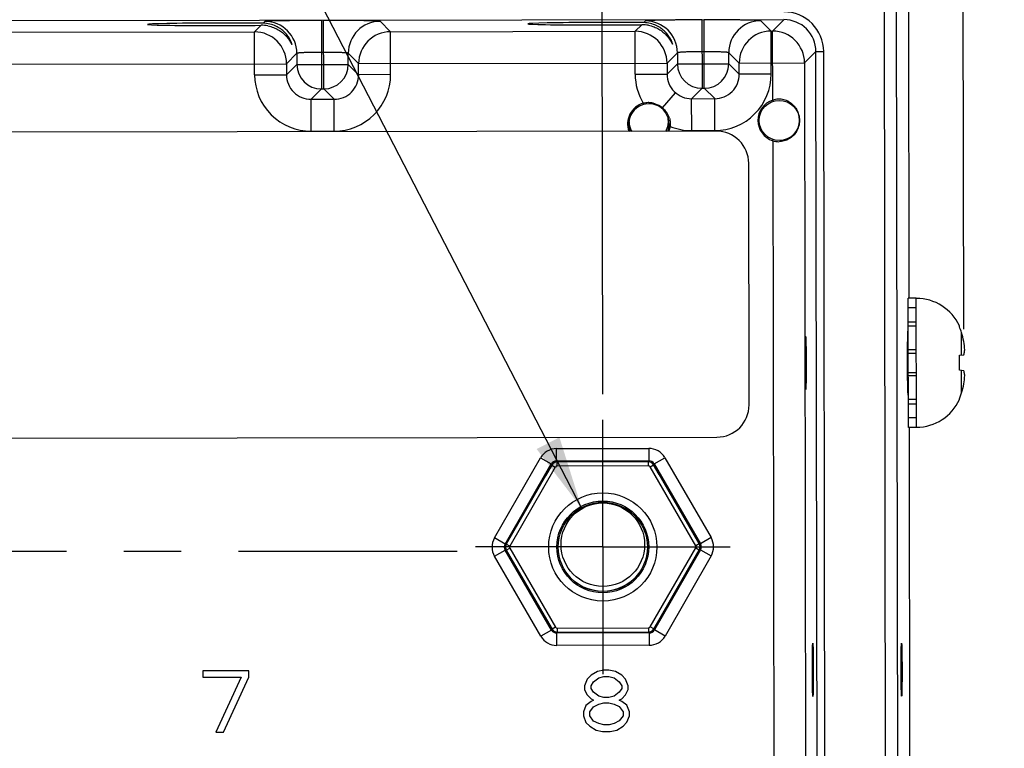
# Model space of a CAD drawing. Header units: inches. Extents: x 0 to 34, y 0 to 22.
# Tile 60 of 71: x 14.7 to 17.2, y 16.8 to 18.6. Entities that reach past the tile are written whole.
import ezdxf

# ---------------------------------------------------------------- set-up
doc = ezdxf.new("R2010")
doc.units = ezdxf.units.IN
doc.header["$LTSCALE"] = 1.87
doc.header["$MEASUREMENT"] = 0
doc.linetypes.add('CENTER', pattern=[0.6, 0.375, -0.075, 0.075, -0.075])
doc.layers.get('0').update_dxf_attribs({"linetype": 'CONTINUOUS'})
for name, color, linetype in [('02___PRT_ALL_AXES', 7, 'CONTINUOUS'), ('DETAIL', 7, 'CONTINUOUS'), ('DIMENSIONS', 7, 'CONTINUOUS')]:
    doc.layers.add(name, color=color, linetype=linetype)
doc.styles.get("Standard").update_dxf_attribs({"font": 'txt', "width": 0.8})
doc.dimstyles.new('DIMSTYLE_1', dxfattribs={"dimtxt": 0.125, "dimasz": 0.18, "dimexe": 0.18, "dimexo": 0.0625, "dimgap": 0.09, "dimtad": 0, "dimtih": 1, "dimtoh": 1, "dimdec": 3, "dimzin": 4, "dimdsep": 46, "dimtxsty": 'STANDARD', "dimblk": '_FILLED', "dimblk1": '_FILLED', "dimblk2": '_FILLED', "dimcen": 0.09, "dimadec": 0, "dimazin": 0, "dimtp": 0.01, "dimtm": 0.01, "dimtfac": 1, "dimtdec": 3, "dimtofl": 0, "dimtmove": 0, "dimatfit": 3, "dimldrblk": '_FILLED', "dimfxl": 1, "dimtolj": 1, "dimtzin": 4, "dimarcsym": 0})
doc.dimstyles.get("Standard").update_dxf_attribs({"dimtxt": 0.125, "dimasz": 0.18, "dimexe": 0.18, "dimexo": 0.0625, "dimgap": 0.09, "dimtad": 0, "dimtih": 1, "dimtoh": 1, "dimdec": 3, "dimzin": 4, "dimdsep": 46, "dimtxsty": 'STANDARD', "dimblk": '_FILLED', "dimblk1": '_FILLED', "dimblk2": '_FILLED', "dimcen": 0.09, "dimadec": 0, "dimazin": 0, "dimtol": 1, "dimtp": 0.01, "dimtm": 0.01, "dimtfac": 1, "dimtdec": 3, "dimtofl": 0, "dimtmove": 0, "dimatfit": 3, "dimldrblk": '_FILLED', "dimfxl": 1, "dimtolj": 1, "dimtzin": 4, "dimarcsym": 0})

# ---------------------------------------------------------------- blocks, each defined once
blk = doc.blocks.new('*D32')
at = {"layer": 'DIMENSIONS', "color": 2, "linetype": 'CONTINUOUS'}
blk.add_line((16.1729, 17.6606), (16.1702, 19.3925), dxfattribs=at)
at = {"layer": 'DIMENSIONS', "color": 2, "linetype": 'CONTINUOUS', "insert": (16.1076, 19.4549), "char_height": 0.125, "width": 1.325, "attachment_point": 1, "rotation": 90.0887, "line_spacing_factor": 0.9}
blk.add_mtext('9.665{\\Ftxt.shx;\\W1.000000;\\H0.125000; }[245.5]', dxfattribs=at)
blk = doc.blocks.new('_FILLED')
at = {"color": 0, "linetype": 'BYBLOCK'}
blk.add_solid([(0, 0), (-1, 0.174), (-1, -0.174)], dxfattribs=at)
blk = doc.blocks.new('*D33')
at = {"layer": 'DIMENSIONS', "color": 2, "linetype": 'CONTINUOUS'}
blk.add_line((17.0552, 17.8194), (17.0527, 19.3938), dxfattribs=at)
at = {"layer": 'DIMENSIONS', "color": 2, "linetype": 'CONTINUOUS', "insert": (16.9901, 19.4562), "char_height": 0.125, "width": 1.525, "attachment_point": 1, "rotation": 90.0887, "line_spacing_factor": 0.9}
blk.add_mtext('10.548{\\Ftxt.shx;\\W1.000000;\\H0.125000; }[267.92]', dxfattribs=at)

msp = doc.modelspace()

# ---------------------------------------------------------------- linework, layer by layer
at = {"color": 7, "linetype": 'CONTINUOUS'}
for p, q in [((16.866, 15.3529), (16.861, 18.6214)), ((16.896, 15.353), (16.891, 18.6214)), ((16.9199, 18.607), (16.921, 17.8955)), ((16.6157, 18.5759), (9.2254, 18.5645)), ((15.338, 18.5622), (15.3219, 18.5461)), ((15.3472, 18.5715), (15.343, 18.5673)), ((15.4852, 18.5741), (15.4855, 18.4067)), ((15.491, 18.4067), (15.4908, 18.5741)), ((15.6542, 18.5466), (15.6288, 18.572)), ((16.268, 18.5637), (16.2519, 18.5476)), ((16.2772, 18.573), (16.273, 18.5687)), ((16.4152, 18.5755), (16.4155, 18.4082)), ((16.421, 18.4082), (16.4208, 18.5756)), ((16.5842, 18.5481), (16.5588, 18.5734)), ((16.6157, 18.5759), (16.5879, 18.5481)), ((14.7242, 18.5452), (15.3219, 18.5461)), ((15.3221, 18.4411), (15.3219, 18.5461)), ((15.6542, 18.5466), (16.2519, 18.5476)), ((15.6543, 18.4416), (15.6542, 18.5466)), ((16.2521, 18.4425), (16.2519, 18.5476)), ((16.5842, 18.5481), (16.5879, 18.5481)), ((16.5843, 18.4431), (16.5842, 18.5481)), ((16.5882, 18.3792), (16.5879, 18.5481)), ((15.4253, 18.4937), (15.4, 18.4682)), ((15.4253, 18.4937), (15.4254, 18.4666)), ((15.4909, 18.4961), (15.4853, 18.4961)), ((15.5763, 18.4685), (15.5509, 18.4938)), ((15.5509, 18.4668), (15.5509, 18.4938)), ((16.3553, 18.4951), (16.33, 18.4697)), ((16.3553, 18.4951), (16.3554, 18.4681)), ((16.4209, 18.4976), (16.4153, 18.4976)), ((16.5063, 18.47), (16.4809, 18.4953)), ((16.4809, 18.4683), (16.4809, 18.4953)), ((16.6938, 18.4981), (16.666, 18.4702)), ((16.6938, 18.4981), (16.7128, 18.4981)), ((16.6985, 15.4757), (16.6938, 18.4981)), ((16.7175, 15.4757), (16.7128, 18.4981)), ((14.6463, 18.4671), (15.4, 18.4682)), ((15.4, 18.4682), (15.4001, 18.4412)), ((15.4254, 18.4666), (15.4001, 18.4412)), ((15.4254, 18.4666), (15.5509, 18.4668)), ((15.5509, 18.4668), (15.5763, 18.4415)), ((15.5763, 18.4685), (16.33, 18.4697)), ((15.5763, 18.4415), (15.5763, 18.4685)), ((16.33, 18.4697), (16.3301, 18.4427)), ((16.3554, 18.4681), (16.3301, 18.4427)), ((16.3554, 18.4681), (16.4809, 18.4683)), ((16.4809, 18.4683), (16.5063, 18.4429)), ((16.5063, 18.47), (16.666, 18.4702)), ((16.5063, 18.4429), (16.5063, 18.47)), ((16.666, 18.4702), (16.6706, 15.5035)), ((15.3221, 18.4411), (15.4001, 18.4412)), ((15.6543, 18.4416), (15.5763, 18.4415)), ((16.2521, 18.4425), (16.3301, 18.4427)), ((16.5843, 18.4431), (16.5063, 18.4429)), ((16.4155, 18.4082), (16.3901, 18.3828)), ((16.4155, 18.4082), (16.421, 18.4082)), ((16.421, 18.4082), (16.4464, 18.3829)), ((15.4855, 18.4067), (15.4601, 18.3813)), ((15.4855, 18.4067), (15.491, 18.4067)), ((15.491, 18.4067), (15.5164, 18.3814)), ((16.319, 18.3601), (16.3509, 18.3973)), ((15.4601, 18.3813), (15.5164, 18.3814)), ((15.4603, 18.3033), (15.4601, 18.3813)), ((15.5166, 18.3034), (15.5164, 18.3814)), ((16.2719, 18.3715), (16.2727, 18.3687)), ((16.319, 18.3601), (16.3178, 18.3587)), ((16.3901, 18.3828), (16.4464, 18.3829)), ((16.3903, 18.3048), (16.3901, 18.3828)), ((16.4466, 18.3049), (16.4464, 18.3829)), ((16.5882, 18.3792), (16.5891, 18.3764)), ((16.3377, 18.3151), (16.3347, 18.3155)), ((16.4507, 18.3035), (9.3641, 18.2925)), ((15.4603, 18.3033), (15.5166, 18.3034)), ((16.3903, 18.3048), (16.4466, 18.3049)), ((16.5883, 18.2802), (16.5892, 18.2831)), ((16.5883, 18.2802), (16.5923, 15.6932)), ((16.5305, 17.6344), (16.5296, 18.2249)), ((16.939, 17.8955), (16.9194, 17.8955)), ((16.9195, 17.8275), (16.9194, 17.8955)), ((16.9395, 17.579), (16.939, 17.8955)), ((16.9391, 17.8716), (16.9194, 17.8716)), ((16.9194, 17.8372), (16.9391, 17.8372)), ((16.9391, 17.8268), (16.9195, 17.8267)), ((16.9198, 17.579), (16.9195, 17.8267)), ((17.0444, 17.8253), (17.0444, 17.8272)), ((17.0497, 17.7562), (17.0496, 17.8114)), ((16.9392, 17.769), (16.9196, 17.7689)), ((16.9196, 17.7608), (16.9393, 17.7608)), ((17.0445, 17.7557), (17.0553, 17.7569)), ((17.0446, 17.7192), (17.0445, 17.7557)), ((16.9196, 17.7137), (16.9393, 17.7137)), ((17.0553, 17.718), (17.0446, 17.7192)), ((17.0498, 17.6635), (17.0497, 17.7186)), ((16.9393, 17.7056), (16.9197, 17.7055)), ((16.9394, 17.6478), (16.9197, 17.6477)), ((17.0447, 17.6477), (17.0447, 17.6495)), ((16.9198, 17.6373), (16.9394, 17.6373)), ((16.9395, 17.6029), (16.9198, 17.6029)), ((16.9395, 17.579), (16.9198, 17.579)), ((16.9215, 17.579), (16.925, 15.3675)), ((9.3653, 17.5445), (16.4519, 17.5555)), ((16.0597, 17.5274), (16.2855, 17.5277)), ((16.0598, 17.4974), (16.0597, 17.5274)), ((16.2855, 17.5277), (16.2855, 17.4977)), ((15.9083, 17.3092), (16.0208, 17.5048)), ((16.0208, 17.5048), (16.0468, 17.4899)), ((16.0598, 17.4974), (16.2855, 17.4977)), ((16.0607, 17.4957), (16.0612, 17.4949)), ((16.2841, 17.4952), (16.0612, 17.4949)), ((16.0612, 17.4849), (16.0612, 17.4949)), ((16.2846, 17.4961), (16.2841, 17.4952)), ((16.2841, 17.4952), (16.2841, 17.4852)), ((16.2985, 17.4903), (16.3245, 17.5053)), ((16.3245, 17.5053), (16.4376, 17.31)), ((15.9342, 17.2942), (16.0468, 17.4899)), ((16.0569, 17.4824), (15.9458, 17.2892)), ((16.0483, 17.4874), (16.0329, 17.4607)), ((16.0468, 17.4899), (16.0483, 17.4874)), ((16.0483, 17.4874), (16.0569, 17.4824)), ((16.2841, 17.4852), (16.0612, 17.4849)), ((16.2884, 17.4828), (16.2971, 17.4878)), ((16.4002, 17.2899), (16.2884, 17.4828)), ((16.2985, 17.4903), (16.2971, 17.4878)), ((16.3106, 17.4645), (16.2971, 17.4878)), ((16.2985, 17.4903), (16.4117, 17.2949)), ((16.0329, 17.4607), (15.9371, 17.2942)), ((16.4088, 17.2949), (16.3106, 17.4645)), ((15.9342, 17.2942), (15.9083, 17.3092)), ((16.4376, 17.31), (16.4117, 17.2949)), ((15.9083, 17.2642), (15.9343, 17.2792)), ((15.9342, 17.2942), (15.9371, 17.2942)), ((15.9343, 17.2792), (15.9372, 17.2792)), ((16.0474, 17.0839), (15.9343, 17.2792)), ((15.9458, 17.2892), (15.9371, 17.2942)), ((15.9371, 17.2792), (15.9458, 17.2842)), ((15.9372, 17.2792), (16.0354, 17.1097)), ((15.9458, 17.2842), (16.0575, 17.0914)), ((16.289, 17.0918), (16.4002, 17.2849)), ((16.4117, 17.2799), (16.2992, 17.0843)), ((16.3131, 17.1135), (16.4088, 17.2799)), ((16.4088, 17.2949), (16.4002, 17.2899)), ((16.4002, 17.2849), (16.4088, 17.2799)), ((16.4117, 17.2949), (16.4088, 17.2949)), ((16.4117, 17.2799), (16.4088, 17.2799)), ((16.4117, 17.2799), (16.4377, 17.265)), ((16.0215, 17.0689), (15.9083, 17.2642)), ((16.4377, 17.265), (16.3251, 17.0693)), ((16.0354, 17.1097), (16.0489, 17.0864)), ((16.2977, 17.0868), (16.3131, 17.1135)), ((16.0474, 17.0839), (16.0489, 17.0864)), ((16.0575, 17.0914), (16.0489, 17.0864)), ((16.0619, 17.0889), (16.2847, 17.0892)), ((16.0619, 17.0789), (16.0619, 17.0889)), ((16.2847, 17.0892), (16.2847, 17.0793)), ((16.2977, 17.0868), (16.289, 17.0918)), ((16.2992, 17.0843), (16.2977, 17.0868)), ((16.0474, 17.0839), (16.0215, 17.0689)), ((16.2862, 17.0768), (16.0604, 17.0764)), ((16.0605, 17.0464), (16.0604, 17.0764)), ((16.0614, 17.0781), (16.0619, 17.0789)), ((16.0619, 17.0789), (16.2847, 17.0793)), ((16.2852, 17.0784), (16.2847, 17.0793)), ((16.2862, 17.0768), (16.2862, 17.0468)), ((16.3251, 17.0693), (16.2992, 17.0843)), ((16.2862, 17.0468), (16.0605, 17.0464)), ((15.308, 16.9847), (15.1955, 16.9846)), ((15.1955, 16.9846), (15.1955, 16.9686)), ((15.1955, 16.9686), (15.2892, 16.9687)), ((15.2892, 16.9687), (15.2269, 16.8346)), ((15.2457, 16.8346), (15.308, 16.9688)), ((15.308, 16.9688), (15.308, 16.9847)), ((16.1442, 16.9733), (16.1349, 16.9637)), ((16.1598, 16.9829), (16.1442, 16.9733)), ((16.1505, 16.9573), (16.163, 16.9669)), ((16.1754, 16.9861), (16.1598, 16.9829)), ((16.163, 16.9669), (16.1755, 16.9701)), ((16.1879, 16.9861), (16.1754, 16.9861)), ((16.1755, 16.9701), (16.188, 16.9701)), ((16.2036, 16.9829), (16.1879, 16.9861)), ((16.188, 16.9701), (16.2005, 16.967)), ((16.2005, 16.967), (16.213, 16.9574)), ((16.2192, 16.9734), (16.2036, 16.9829)), ((16.2286, 16.9638), (16.2192, 16.9734)), ((16.1349, 16.9637), (16.1286, 16.9477)), ((16.1286, 16.9477), (16.1286, 16.9381)), ((16.1443, 16.9477), (16.1505, 16.9573)), ((16.1443, 16.9413), (16.1443, 16.9477)), ((16.1505, 16.9318), (16.1443, 16.9413)), ((16.213, 16.9574), (16.2193, 16.9478)), ((16.2193, 16.9415), (16.213, 16.9319)), ((16.2193, 16.9478), (16.2193, 16.9415)), ((16.2349, 16.9479), (16.2286, 16.9638)), ((16.2349, 16.9383), (16.2349, 16.9479)), ((16.1286, 16.9381), (16.1349, 16.9254)), ((16.1349, 16.9254), (16.1443, 16.9158)), ((16.163, 16.9222), (16.1505, 16.9318)), ((16.1756, 16.9191), (16.163, 16.9222)), ((16.1881, 16.9191), (16.1756, 16.9191)), ((16.2005, 16.9223), (16.1881, 16.9191)), ((16.213, 16.9319), (16.2005, 16.9223)), ((16.2193, 16.9159), (16.2287, 16.9255)), ((16.2287, 16.9255), (16.2349, 16.9383)), ((16.1318, 16.8998), (16.1256, 16.8839)), ((16.1443, 16.9094), (16.1318, 16.8998)), ((16.1412, 16.8839), (16.1506, 16.8967)), ((16.1443, 16.9158), (16.1506, 16.9126)), ((16.1506, 16.9126), (16.1443, 16.9094)), ((16.1506, 16.8967), (16.1631, 16.9031)), ((16.1631, 16.9031), (16.1756, 16.9063)), ((16.1756, 16.9063), (16.1881, 16.9063)), ((16.1881, 16.9063), (16.2006, 16.9031)), ((16.2006, 16.9031), (16.2131, 16.8968)), ((16.2131, 16.9127), (16.2193, 16.9159)), ((16.2193, 16.9095), (16.2131, 16.9127)), ((16.2131, 16.8968), (16.2225, 16.884)), ((16.2318, 16.9), (16.2193, 16.9095)), ((16.2381, 16.884), (16.2318, 16.9)), ((16.1256, 16.8839), (16.1256, 16.8743)), ((16.1256, 16.8743), (16.1319, 16.8584)), ((16.1412, 16.8743), (16.1412, 16.8839)), ((16.1506, 16.8616), (16.1412, 16.8743)), ((16.2225, 16.8744), (16.2131, 16.8617)), ((16.2225, 16.884), (16.2225, 16.8744)), ((16.2319, 16.8585), (16.2381, 16.8745)), ((16.2381, 16.8745), (16.2381, 16.884)), ((16.1319, 16.8584), (16.1413, 16.8488)), ((16.1413, 16.8488), (16.1569, 16.8392)), ((16.1632, 16.8552), (16.1506, 16.8616)), ((16.1757, 16.852), (16.1632, 16.8552)), ((16.1882, 16.8521), (16.1757, 16.852)), ((16.2007, 16.8553), (16.1882, 16.8521)), ((16.2131, 16.8617), (16.2007, 16.8553)), ((16.2069, 16.8393), (16.2225, 16.8489)), ((16.2225, 16.8489), (16.2319, 16.8585)), ((15.2269, 16.8346), (15.2457, 16.8346)), ((16.1569, 16.8392), (16.1726, 16.8361)), ((16.1726, 16.8361), (16.1913, 16.8361)), ((16.1913, 16.8361), (16.2069, 16.8393))]:
    msp.add_line(p, q, dxfattribs=at)
for centre, radius in [((16.6041, 18.3297), 0.049), ((16.173, 17.2871), 0.1322), ((16.173, 17.2871), 0.1122), ((16.173, 17.2871), 0.109), ((16.173, 17.2926), 0.102)]:
    msp.add_circle(centre, radius, dxfattribs=at)
for centre, radius, start, end in [((16.6158, 18.498), 0.097, 0.0858, 90.0917), ((15.3391, 18.481), 0.0813, 79.0019, 90.7796), ((15.3473, 18.4935), 0.078, 0.1097, 90.0678), ((15.6289, 18.4939), 0.078, 90.1096, 180.0678), ((16.2691, 18.4824), 0.0813, 78.9892, 90.7796), ((16.2773, 18.4949), 0.078, 0.1097, 90.0678), ((16.5589, 18.4954), 0.078, 90.1096, 180.0678), ((16.6158, 18.498), 0.078, 0.0777, 90.0992), ((15.322, 18.4681), 0.078, 0.1097, 90.0678), ((15.6543, 18.4686), 0.078, 90.1096, 180.0678), ((16.252, 18.4695), 0.078, 0.1097, 90.0678), ((16.5843, 18.4701), 0.078, 90.1096, 180.0678), ((16.588, 18.4701), 0.078, 0.1097, 90.0678), ((15.4854, 18.4667), 0.06, 180.1096, 270.0678), ((15.4909, 18.4668), 0.06, 270.1097, 0.0678), ((16.4154, 18.4682), 0.06, 180.1096, 270.0678), ((16.4209, 18.4682), 0.06, 270.1097, 0.0678), ((15.46, 18.4413), 0.138, 180.0853, 270.0922), ((15.46, 18.4413), 0.06, 180.0562, 270.1232), ((15.5164, 18.4414), 0.06, 270.0562, 0.1232), ((15.5164, 18.4414), 0.138, 270.0853, 0.0922), ((16.39, 18.4428), 0.138, 180.0881, 211.0708), ((16.39, 18.4427), 0.06, 180.0566, 270.1176), ((16.4464, 18.4428), 0.06, 270.0562, 0.1232), ((16.4464, 18.4428), 0.1379, 270.0874, 0.09), ((16.2858, 18.3213), 0.0522, 105.5378, 200.2416), ((16.2858, 18.3213), 0.0492, 338.644, 201.9362), ((16.2845, 18.3244), 0.0488, 90.6281, 104.9615), ((16.2845, 18.3236), 0.0496, 88.9865, 90.665), ((16.2845, 18.3229), 0.0503, 78.1574, 88.972), ((16.2842, 18.3214), 0.0518, 74.8013, 78.2026), ((16.2826, 18.3175), 0.0561, 49.4774, 61.8306), ((16.6041, 18.3297), 0.052, 107.8839, 252.2991), ((16.6036, 18.3333), 0.0485, 92.1201, 108.5296), ((16.6035, 18.3338), 0.0479, 75.5932, 92.1381), ((16.6034, 18.3328), 0.0489, 60.2037, 75.5949), ((16.2848, 18.319), 0.0534, 22.3919, 33.8931), ((16.2867, 18.3198), 0.0513, 17.1165, 22.3222), ((16.2853, 18.3268), 0.0481, 330.3849, 350.3819), ((16.2858, 18.3213), 0.0522, 342.1561, 353.2348), ((16.39, 18.4428), 0.138, 247.6932, 270.0896), ((16.2855, 18.3269), 0.0483, 204.4948, 209.9483), ((16.4508, 18.2248), 0.0787, 0.0887, 90.0887), ((16.6035, 18.326), 0.0483, 251.6544, 270.0857), ((16.9392, 17.7791), 0.1157, 24.5833, 90.0887), ((16.9348, 17.7767), 0.1199, 16.7936, 23.906), ((16.8034, 17.7371), 0.2571, 11.6846, 16.798), ((16.8673, 17.7587), 0.1904, 3.0556, 9.2024), ((16.9847, 17.7757), 0.0731, 345.0255, 348.3567), ((16.9877, 17.7751), 0.07, 348.3708, 351.65), ((16.9903, 17.7747), 0.0674, 351.6573, 355.0004), ((16.8674, 17.7156), 0.1904, 350.975, 357.1218), ((16.9344, 17.6979), 0.1204, 341.0099, 343.379), ((16.8034, 17.737), 0.2571, 343.3795, 348.4928), ((16.9394, 17.6955), 0.1157, 270.0887, 335.5942), ((16.9353, 17.6976), 0.1195, 336.2634, 341.0112), ((16.4518, 17.6342), 0.0787, 270.0887, 0.0887), ((16.0598, 17.4824), 0.045, 90.0857, 150.0916), ((16.2856, 17.4828), 0.045, 30.0857, 90.0916), ((16.0598, 17.4824), 0.0149, 89.9948, 150.1824), ((16.0613, 17.4799), 0.015, 90.1661, 150.0584), ((16.2841, 17.4802), 0.015, 30.201, 90.0584), ((16.2856, 17.4828), 0.0149, 29.9947, 90.1824), ((16.0613, 17.4799), 0.005, 90.086, 150.0915), ((16.2841, 17.4803), 0.005, 30.086, 90.0915), ((15.9472, 17.2867), 0.045, 150.0857, 210.0916), ((16.3987, 17.2874), 0.045, 330.0857, 30.0916), ((15.9472, 17.2867), 0.0149, 149.9948, 210.1824), ((15.9501, 17.2867), 0.015, 150.1313, 210.0584), ((15.9501, 17.2867), 0.005, 150.086, 210.0915), ((16.3958, 17.2874), 0.005, 330.086, 30.0915), ((16.3958, 17.2874), 0.015, 330.1313, 30.0584), ((16.3988, 17.2874), 0.0149, 329.9948, 30.1824), ((16.173, 17.2926), 0.1133, 219.7515, 320.4694), ((16.0619, 17.0939), 0.015, 210.201, 270.0584), ((16.0619, 17.0939), 0.005, 210.086, 270.0915), ((16.2847, 17.0942), 0.005, 270.086, 330.0915), ((16.2847, 17.0943), 0.015, 270.1661, 330.0584), ((16.0604, 17.0914), 0.045, 210.0857, 270.0916), ((16.0604, 17.0914), 0.0149, 209.9947, 270.1824), ((16.2862, 17.0917), 0.0149, 269.9948, 330.1824), ((16.2862, 17.0917), 0.045, 270.0857, 330.0916)]:
    msp.add_arc(centre, radius, start, end, dxfattribs=at)
for centre, major_axis, start_param, end_param in [((15.237, 18.5646), (0.1771, 0.0003), 0.92934, 5.318939), ((16.167, 18.5661), (0.1771, 0.0003), 0.92934, 5.318939), ((16.9183, 17.7372), (-0.0001, 0.0787), -0.000744, 3.142321)]:
    msp.add_ellipse(centre, major_axis=major_axis, ratio=0.017455, start_param=start_param, end_param=end_param, dxfattribs=at)
for centre in [(16.6688, 17.7368), (16.6863, 16.9869), (16.9031, 16.9872)]:
    msp.add_ellipse(centre, major_axis=(-0.0001, 0.065), ratio=0.017455, dxfattribs=at)
for points, knots in [([(15.4134, 18.515), (15.4134, 18.5152), (15.4133, 18.5157), (15.413, 18.5165), (15.4126, 18.5178), (15.4121, 18.5192), (15.4115, 18.521), (15.4103, 18.5236), (15.4086, 18.5271), (15.4061, 18.5315), (15.4031, 18.536), (15.3996, 18.5406), (15.394, 18.5466), (15.3857, 18.5538), (15.3736, 18.5609), (15.3591, 18.5659), (15.3485, 18.5672), (15.343, 18.5673)], [0, 0, 0, 0, 0.00566, 0.01559, 0.029323, 0.046301, 0.065984, 0.0879, 0.136966, 0.191318, 0.249661, 0.311271, 0.37577, 0.512857, 0.661371, 0.823006, 1, 1, 1, 1]), ([(15.4852, 18.5741), (15.4763, 18.5741), (15.4589, 18.574), (15.4374, 18.5739), (15.421, 18.5737), (15.4095, 18.5736), (15.3987, 18.5734), (15.3888, 18.5733), (15.3797, 18.5731), (15.3717, 18.5729), (15.3647, 18.5727), (15.3595, 18.5725), (15.356, 18.5723), (15.3538, 18.5722), (15.352, 18.5721), (15.3504, 18.572), (15.3491, 18.5719), (15.3483, 18.5718), (15.3478, 18.5717), (15.3475, 18.5716), (15.3474, 18.5716), (15.3473, 18.5715), (15.3472, 18.5715)], [0, 0, 0, 0, 0.192888, 0.378526, 0.466428, 0.549938, 0.628268, 0.700685, 0.766502, 0.825107, 0.875942, 0.91854, 0.936617, 0.952493, 0.966132, 0.977501, 0.986574, 0.993339, 0.995855, 0.997794, 0.999167, 1, 1, 1, 1]), ([(15.3546, 18.5608), (15.3592, 18.5599), (15.368, 18.5573), (15.3781, 18.5525), (15.3852, 18.548), (15.3899, 18.5445), (15.3942, 18.5408), (15.3981, 18.5369), (15.4015, 18.5331), (15.4045, 18.5292), (15.4067, 18.526), (15.4083, 18.5236), (15.4093, 18.5219), (15.4102, 18.5203), (15.411, 18.5189), (15.4117, 18.5176), (15.4122, 18.5167), (15.4125, 18.516), (15.4127, 18.5157), (15.4129, 18.5153), (15.4131, 18.5151), (15.4132, 18.515), (15.4132, 18.5149), (15.4133, 18.5149), (15.4133, 18.5149), (15.4134, 18.5149), (15.4134, 18.515), (15.4134, 18.515)], [0, 0, 0, 0, 0.182989, 0.351845, 0.431463, 0.507983, 0.581437, 0.651758, 0.718741, 0.781971, 0.840713, 0.868045, 0.893743, 0.917534, 0.939081, 0.957977, 0.973759, 0.980327, 0.985932, 0.990518, 0.99404, 0.996472, 0.997285, 0.997851, 0.998238, 0.998625, 1, 1, 1, 1]), ([(15.6288, 18.572), (15.6287, 18.572), (15.6286, 18.572), (15.6285, 18.5721), (15.6282, 18.5721), (15.6277, 18.5722), (15.6268, 18.5723), (15.6256, 18.5724), (15.624, 18.5725), (15.6222, 18.5726), (15.62, 18.5728), (15.6164, 18.5729), (15.6113, 18.5731), (15.6043, 18.5733), (15.5963, 18.5734), (15.5872, 18.5736), (15.5772, 18.5737), (15.5665, 18.5738), (15.555, 18.5739), (15.5385, 18.574), (15.5171, 18.5741), (15.4997, 18.5741), (15.4908, 18.5741)], [0, 0, 0, 0, 0.000833, 0.002206, 0.004145, 0.006661, 0.013426, 0.022499, 0.033868, 0.047507, 0.063383, 0.08146, 0.124058, 0.174893, 0.233498, 0.299315, 0.371732, 0.450062, 0.533572, 0.621474, 0.807112, 1, 1, 1, 1]), ([(16.3433, 18.5164), (16.3434, 18.5166), (16.3433, 18.5171), (16.343, 18.518), (16.3426, 18.5192), (16.3421, 18.5207), (16.3415, 18.5224), (16.3403, 18.525), (16.3386, 18.5285), (16.3361, 18.5329), (16.3331, 18.5375), (16.3296, 18.542), (16.324, 18.5481), (16.3157, 18.5552), (16.3036, 18.5623), (16.2891, 18.5673), (16.2785, 18.5687), (16.273, 18.5687)], [0, 0, 0, 0, 0.00566, 0.015589, 0.029323, 0.046301, 0.065983, 0.087899, 0.136965, 0.191317, 0.24966, 0.31127, 0.375769, 0.512856, 0.66137, 0.823006, 1, 1, 1, 1]), ([(16.4152, 18.5755), (16.4063, 18.5755), (16.3889, 18.5755), (16.3674, 18.5753), (16.351, 18.5752), (16.3395, 18.575), (16.3287, 18.5749), (16.3188, 18.5747), (16.3097, 18.5745), (16.3017, 18.5743), (16.2947, 18.5741), (16.2895, 18.5739), (16.286, 18.5738), (16.2838, 18.5737), (16.282, 18.5736), (16.2804, 18.5734), (16.2791, 18.5733), (16.2783, 18.5732), (16.2778, 18.5731), (16.2775, 18.5731), (16.2774, 18.573), (16.2773, 18.573), (16.2772, 18.573)], [0, 0, 0, 0, 0.192888, 0.378526, 0.466428, 0.549938, 0.628268, 0.700685, 0.766502, 0.825107, 0.875942, 0.91854, 0.936617, 0.952493, 0.966132, 0.977501, 0.986574, 0.993339, 0.995855, 0.997794, 0.999167, 1, 1, 1, 1]), ([(16.2846, 18.5622), (16.2892, 18.5613), (16.298, 18.5588), (16.3081, 18.554), (16.3152, 18.5495), (16.3199, 18.5459), (16.3242, 18.5422), (16.3281, 18.5384), (16.3315, 18.5345), (16.3345, 18.5307), (16.3367, 18.5275), (16.3383, 18.5251), (16.3393, 18.5234), (16.3402, 18.5218), (16.341, 18.5203), (16.3417, 18.519), (16.3422, 18.5181), (16.3425, 18.5175), (16.3427, 18.5171), (16.3429, 18.5168), (16.3431, 18.5166), (16.3432, 18.5164), (16.3432, 18.5163), (16.3433, 18.5163), (16.3433, 18.5163), (16.3434, 18.5164), (16.3433, 18.5164), (16.3433, 18.5164)], [0, 0, 0, 0, 0.182986, 0.351842, 0.431461, 0.507982, 0.581437, 0.65176, 0.718745, 0.781975, 0.840718, 0.86805, 0.893748, 0.917538, 0.939084, 0.95798, 0.973761, 0.980329, 0.985933, 0.990519, 0.99404, 0.996472, 0.997285, 0.997851, 0.998237, 0.998625, 1, 1, 1, 1]), ([(16.5588, 18.5734), (16.5587, 18.5734), (16.5586, 18.5735), (16.5585, 18.5735), (16.5582, 18.5736), (16.5577, 18.5737), (16.5568, 18.5738), (16.5556, 18.5739), (16.554, 18.574), (16.5521, 18.5741), (16.55, 18.5742), (16.5464, 18.5743), (16.5413, 18.5745), (16.5343, 18.5747), (16.5263, 18.5749), (16.5172, 18.575), (16.5072, 18.5752), (16.4965, 18.5753), (16.485, 18.5754), (16.4685, 18.5755), (16.4471, 18.5756), (16.4296, 18.5756), (16.4208, 18.5756)], [0, 0, 0, 0, 0.000833, 0.002206, 0.004145, 0.006661, 0.013426, 0.022499, 0.033868, 0.047507, 0.063383, 0.08146, 0.124058, 0.174893, 0.233498, 0.299315, 0.371732, 0.450062, 0.533572, 0.621474, 0.807112, 1, 1, 1, 1]), ([(15.4853, 18.4961), (15.4815, 18.4961), (15.4739, 18.4961), (15.4629, 18.4959), (15.4542, 18.4957), (15.4477, 18.4955), (15.4434, 18.4954), (15.4395, 18.4952), (15.436, 18.495), (15.4329, 18.4948), (15.4304, 18.4946), (15.4283, 18.4944), (15.427, 18.4942), (15.4262, 18.494), (15.4258, 18.4939), (15.4255, 18.4938), (15.4254, 18.4937), (15.4253, 18.4937)], [0, 0, 0, 0, 0.192535, 0.37783, 0.548924, 0.627114, 0.699405, 0.76512, 0.823649, 0.874448, 0.917051, 0.951078, 0.976246, 0.985458, 0.992425, 0.997198, 1, 1, 1, 1]), ([(15.5509, 18.4938), (15.5509, 18.4939), (15.5507, 18.494), (15.5505, 18.4941), (15.5501, 18.4942), (15.5492, 18.4944), (15.5479, 18.4946), (15.5459, 18.4948), (15.5433, 18.495), (15.5403, 18.4952), (15.5368, 18.4953), (15.5328, 18.4955), (15.5285, 18.4957), (15.522, 18.4958), (15.5133, 18.496), (15.5023, 18.4961), (15.4948, 18.4961), (15.4909, 18.4961)], [0, 0, 0, 0, 0.002802, 0.007575, 0.014542, 0.023754, 0.048922, 0.082949, 0.125553, 0.176351, 0.23488, 0.300595, 0.372886, 0.451076, 0.62217, 0.807465, 1, 1, 1, 1]), ([(16.4153, 18.4976), (16.4115, 18.4975), (16.4039, 18.4975), (16.3929, 18.4974), (16.3842, 18.4972), (16.3777, 18.497), (16.3734, 18.4968), (16.3695, 18.4966), (16.366, 18.4964), (16.3629, 18.4962), (16.3604, 18.496), (16.3583, 18.4958), (16.357, 18.4956), (16.3562, 18.4955), (16.3558, 18.4953), (16.3555, 18.4952), (16.3554, 18.4951), (16.3553, 18.4951)], [0, 0, 0, 0, 0.192535, 0.37783, 0.548924, 0.627114, 0.699405, 0.76512, 0.823649, 0.874448, 0.917051, 0.951078, 0.976246, 0.985458, 0.992425, 0.997198, 1, 1, 1, 1]), ([(16.4809, 18.4953), (16.4809, 18.4953), (16.4807, 18.4954), (16.4805, 18.4955), (16.4801, 18.4957), (16.4792, 18.4958), (16.4779, 18.496), (16.4759, 18.4962), (16.4733, 18.4964), (16.4703, 18.4966), (16.4668, 18.4968), (16.4628, 18.4969), (16.4585, 18.4971), (16.452, 18.4973), (16.4433, 18.4974), (16.4323, 18.4976), (16.4248, 18.4976), (16.4209, 18.4976)], [0, 0, 0, 0, 0.002802, 0.007575, 0.014542, 0.023754, 0.048922, 0.082949, 0.125553, 0.176351, 0.23488, 0.300595, 0.372886, 0.451076, 0.62217, 0.807465, 1, 1, 1, 1]), ([(16.2978, 18.3714), (16.2988, 18.3711), (16.3026, 18.37), (16.3064, 18.3684), (16.309, 18.3669)], [0, 0, 0, 0, 0.249545, 1, 1, 1, 1]), ([(16.319, 18.3601), (16.32, 18.3593), (16.3237, 18.3559), (16.327, 18.3519), (16.3291, 18.3488)], [0, 0, 0, 0, 0.251139, 1, 1, 1, 1]), ([(16.6277, 18.3753), (16.6315, 18.3731), (16.6386, 18.3677), (16.6468, 18.3571), (16.6523, 18.3442), (16.6543, 18.3298), (16.6523, 18.3154), (16.6469, 18.3025), (16.6387, 18.2919), (16.6316, 18.2865), (16.6278, 18.2843)], [0, 0, 0, 0, 0.120993, 0.240417, 0.364906, 0.5, 0.635094, 0.759583, 0.879007, 1, 1, 1, 1]), ([(16.3327, 18.3187), (16.3332, 18.3221), (16.3336, 18.3289), (16.3326, 18.3356), (16.3318, 18.3389)], [0, 0, 0, 0, 0.501124, 1, 1, 1, 1]), ([(16.2372, 18.3274), (16.2372, 18.3239), (16.2379, 18.3169), (16.2402, 18.3101), (16.2416, 18.3069)], [0, 0, 0, 0, 0.498932, 1, 1, 1, 1]), ([(16.3358, 18.3349), (16.3367, 18.3318), (16.3381, 18.3252), (16.338, 18.3184), (16.3377, 18.3151)], [0, 0, 0, 0, 0.498106, 1, 1, 1, 1]), ([(16.6278, 18.2843), (16.6243, 18.2822), (16.6164, 18.2789), (16.6079, 18.2777), (16.6036, 18.2777)], [0, 0, 0, 0, 0.487586, 1, 1, 1, 1]), ([(17.0575, 17.706), (17.0574, 17.707), (17.057, 17.7111), (17.0561, 17.7151), (17.0553, 17.718)], [0, 0, 0, 0, 0.246608, 1, 1, 1, 1])]:
    msp.add_open_spline(points, degree=3, knots=knots, dxfattribs=at)
at = {"layer": '02___PRT_ALL_AXES', "color": 7, "linetype": 'CENTER'}
for p, q in [((16.173, 17.2871), (16.173, 17.5981)), ((9.673, 17.277), (15.8168, 17.277)), ((16.173, 17.2871), (15.862, 17.2871)), ((16.173, 17.2871), (16.484, 17.2871)), ((16.173, 17.2871), (16.173, 16.9761))]:
    msp.add_line(p, q, dxfattribs=at)

# ---------------------------------------------------------------- dimensions: what is measured, and where the dimension line sits
at = {"layer": 'DIMENSIONS', "color": 2, "linetype": 'CONTINUOUS'}
for feature_location, offset, picture, middle in [((17.0552, 17.8194), (-0.0024, 1.5745), '*D33', (17.0515, 20.2188)), ((16.1729, 17.6606), (-0.0027, 1.7319), '*D32', (16.1691, 20.1175))]:
    dim = msp.add_ordinate_dim(feature_location=feature_location, offset=offset, dtype=0, origin=(6.5061, 18.5862), dimstyle='DIMSTYLE_1', dxfattribs=at)
    dim.commit()
    dim.dimension.update_dxf_attribs({"geometry": picture, "text_midpoint": middle})

# ---------------------------------------------------------------- leaders
at = {"layer": 'DETAIL', "color": 2, "linetype": 'CONTINUOUS'}
msp.add_leader([(16.1218, 17.3808), (15.0147, 19.5242), (14.8347, 19.5242)], dimstyle='STANDARD', override={"dimtad": 0}, dxfattribs=at)

doc.saveas('drawing.dxf')
